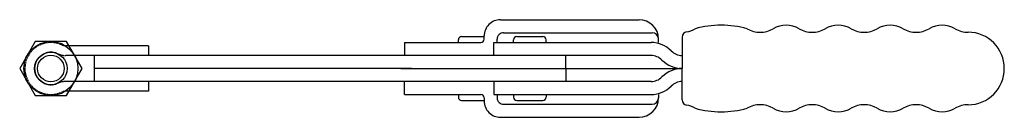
# Model space of a CAD drawing. Extents: x 158 to 461, y 444 to 474.
import ezdxf

# ---------------------------------------------------------------- set-up
doc = ezdxf.new("R2010")
doc.units = 0
doc.linetypes.add('HIDDEN', pattern=[0.375, 0.25, -0.125])
doc.layers.get('0').update_dxf_attribs({"linetype": 'CONTINUOUS'})
doc.layers.add('BRAUER-2', color=4, linetype='HIDDEN')

# ---------------------------------------------------------------- blocks, each defined once
blk = doc.blocks.new('H3501AP_SP')
for p, q in [((-34.8, 8.313844), (-39.6, 0)), ((-25.199999, 8.313844), (-34.8, 8.313844)), ((0, 7), (-25.417425, 7)), ((-20.4, 0), (-25.199999, 8.313844)), ((0, 7), (0, 4)), ((0, 4), (-25.417425, 4)), ((-39.6, 0), (-34.8, -8.313844)), ((-25.2, -8.313844), (-20.4, 0)), ((0, -4), (-25.417425, -4)), ((0, -4), (0, -7)), ((-34.8, -8.313844), (-25.2, -8.313844)), ((0, -7), (-25.417425, -7))]:
    blk.add_line(p, q)
for radius in [8.313844, 5, 4.1]:
    blk.add_circle((-30, 0), radius)
at = {"layer": 'BRAUER-2'}
for centre, radius, start, end in [((-30, 0), 8, 65.380002, 294.619973), ((-25.417425, 10), 3, 245.380049, 270), ((-30, 0), 5, 65.380002, 294.619976), ((-25.417425, 10), 6, 245.380031, 270), ((-25.417425, -10), 6, 90, 114.619969), ((-25.417425, -10), 3, 90, 114.619951)]:
    blk.add_arc(centre, radius, start, end, dxfattribs=at)

msp = doc.modelspace()

# ---------------------------------------------------------------- linework, layer by layer
for p, q in [((306.408678, 473.98671), (349.076083, 473.986707)), ((307.408678, 469.98671), (353.076083, 469.986707)), ((276.934942, 466.986711), (300.408677, 466.98671)), ((276.934942, 466.986711), (276.934942, 462.986711)), ((293.47912, 466.98671), (293.47912, 467.78671)), ((294.47912, 468.78671), (301.408678, 468.78671)), ((301.408678, 467.98671), (301.408678, 468.98671)), ((304.37912, 466.98671), (352.779119, 466.986707)), ((304.37912, 462.98671), (304.37912, 466.98671)), ((305.408677, 466.98671), (305.408678, 467.98671)), ((310.47912, 466.986709), (310.47912, 467.786709)), ((311.47912, 468.786709), (319.47912, 468.786709)), ((320.47912, 466.986709), (320.47912, 467.786709)), ((355.076083, 466.986707), (355.076083, 467.986707)), ((362.32899, 468.666714), (362.328989, 458.986715)), ((181.479116, 454.986715), (181.479116, 462.986715)), ((276.934942, 462.986715), (181.479116, 462.986715)), ((352.77912, 462.986707), (275.77912, 462.986711)), ((326.57912, 458.986708), (326.57912, 462.986708)), ((279.053635, 458.986715), (181.479116, 458.986715)), ((275.779121, 458.986715), (362.328989, 458.986715)), ((326.57912, 458.986715), (326.57912, 454.986715)), ((362.32899, 449.306716), (362.328989, 458.986715)), ((276.934942, 454.986715), (181.479116, 454.986715)), ((352.77912, 454.986715), (275.77912, 454.986715)), ((276.934942, 450.986715), (276.934942, 454.986715)), ((304.37912, 454.986715), (304.37912, 450.986715)), ((276.934942, 450.986715), (300.408677, 450.986715)), ((293.47912, 450.986715), (293.47912, 450.186715)), ((294.47912, 449.186715), (301.408677, 449.186715)), ((301.408677, 449.986715), (301.408677, 448.986715)), ((304.37912, 450.986715), (352.779118, 450.986715)), ((305.408677, 450.986715), (305.408677, 449.986715)), ((310.47912, 450.986715), (310.47912, 450.186715)), ((311.47912, 449.186715), (319.47912, 449.186715)), ((320.47912, 450.986715), (320.47912, 450.186715)), ((355.076082, 450.986715), (355.076082, 449.986715)), ((307.408677, 447.986715), (353.076082, 447.986715)), ((306.408677, 443.986715), (349.076082, 443.986715))]:
    msp.add_line(p, q)
for centre, radius, start, end in [((306.408678, 468.98671), 5, 89.999997, 180), ((349.076083, 467.986707), 6, 0, 89.999997), ((307.408678, 467.98671), 2, 89.999997, 180), ((353.076083, 467.986707), 2, 0, 89.999997), ((363.92899, 468.666714), 1.6, 99.594047, 180), ((362.328992, 478.132441), 7.999999, 279.594052, 299.999996), ((374.328986, 441.883725), 30.392308, 74.738512, 105.261468), ((386.328992, 478.132437), 8, 239.999983, 299.999996), ((394.328988, 464.276029), 8, 59.999983, 119.999976), ((402.328992, 478.132433), 8, 239.999983, 299.999996), ((410.328988, 464.276025), 8.000003, 59.999998, 119.999976), ((418.328992, 478.132434), 8, 239.999987, 299.999996), ((426.328988, 464.276025), 8, 59.999983, 119.999976), ((434.328992, 478.13243), 8, 239.999987, 299.999996), ((442.328988, 464.276021), 8, 59.999983, 119.999976), ((450.328992, 478.132426), 8, 239.999987, 269.999996), ((450.328991, 458.986705), 11.145721, 270.000001, 90), ((294.47912, 467.78671), 1, 89.999997, 180), ((300.408678, 467.98671), 1, 269.999943, 359.999997), ((311.47912, 467.786709), 1, 89.999997, 180), ((319.47912, 467.786709), 1, 0, 89.999997), ((352.77912, 458.286707), 8.7, 44.546874, 90.000007), ((362.328989, 467.686706), 4.7, 224.54687, 270), ((352.77912, 458.286707), 4.7, 44.546874, 89.999997), ((362.328989, 467.686706), 8.7, 224.54687, 270), ((362.328989, 450.286715), 8.7, 90, 135.453127), ((352.77912, 459.686715), 4.7, 270, 315.453126), ((362.328989, 450.286715), 4.7, 90, 135.453127), ((352.77912, 459.686715), 8.7, 269.99999, 315.453126), ((294.47912, 450.186715), 1, 180, 270.00001), ((300.408677, 449.986715), 1, 0, 90), ((306.408677, 448.986715), 5, 180, 270.00001), ((307.408677, 449.986715), 2, 180, 270.00001), ((311.47912, 450.186715), 1, 180, 270.00001), ((319.47912, 450.186715), 1, 270, 0), ((349.076082, 449.986715), 6, 270, 0), ((353.076082, 449.986715), 2, 270, 0), ((363.92899, 449.306716), 1.6, 180, 260.405933), ((362.32899, 439.840988), 8, 59.999991, 80.405935), ((374.32899, 476.089704), 30.392309, 254.738526, 285.26148), ((386.32899, 439.840989), 8, 59.999991, 120.000001), ((394.32899, 453.697399), 8, 240.000025, 300.000001), ((402.32899, 439.840993), 8, 59.999991, 120.000001), ((410.32899, 453.697399), 8.000003, 240.00001, 299.999987), ((418.32899, 439.840989), 8, 59.999991, 120.000001), ((426.32899, 453.697396), 8, 240.00001, 299.999997), ((434.32899, 439.840989), 8, 59.999991, 120.000001), ((442.32899, 453.697396), 8, 240.00001, 300.000001), ((450.32899, 439.840989), 8, 89.99999, 119.999997)]:
    msp.add_arc(centre, radius, start, end)

# ---------------------------------------------------------------- block references
msp.add_blockref('H3501AP_SP', (198.081239, 458.986715))

doc.saveas('drawing.dxf')
